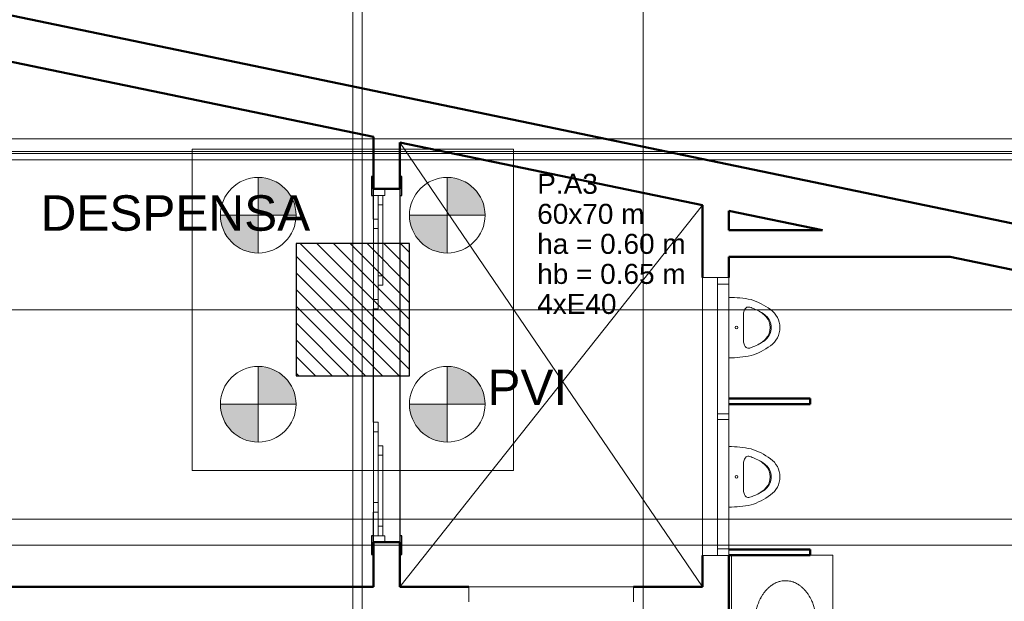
# Model space of a CAD drawing. Header units: millimetres. Extents: x 10 to 1250, y -62 to 528.
# Tile 38 of 256: x 49 to 60, y 50 to 56. Entities that reach past the tile are written whole.
import ezdxf

# ---------------------------------------------------------------- set-up
doc = ezdxf.new("R2010")
doc.units = ezdxf.units.MM
doc.header["$LTSCALE"] = 0.05
for name, color, linetype, lineweight in [('A-AREA-IDEN', 2, 'Continuous', 9), ('A-DETL-THIN', 151, 'Continuous', 18), ('A-GENM', 13, 'Continuous', 13), ('A-GLAZ', 4, 'Continuous', 13), ('A-GLAZ-SILL', 1, 'Continuous', 13), ('A-WALL', 7, 'Continuous', 25), ('ARQ-ESQUAD', 4, 'Continuous', 25), ('C-PROP-LINE', 91, 'Continuous', 25), ('LC-Eixos', 160, 'Continuous', 5), ('LC-Estacas dos blocos', 7, 'Continuous', 5), ('LC-Hachuras dos pilares', 9, 'Continuous', 5), ('LC-Seção das fundações', 7, 'Continuous', 5), ('LC-Seção dos pilares', 4, 'Continuous', 30), ('LC-Textos', 3, 'Continuous', 20), ('Peças hidrossanitárias', 7, 'Continuous', 13)]:
    doc.layers.add(name, color=color, linetype=linetype, lineweight=lineweight)
doc.styles.add('Arial', font='arial.ttf')
doc.styles.add('Humnst777 BlkCn BT_1', font='arial.ttf', dxfattribs={"height": 0.1875})

# ---------------------------------------------------------------- blocks, each defined once
blk = doc.blocks.new('001')
at = {"layer": 'ARQ-ESQUAD', "lineweight": 13}
h = blk.add_hatch(dxfattribs=at)
h.set_pattern_fill('FP_15', color=254, angle=-90, style=0, pattern_type=2)
h.set_pattern_definition([(45, (-28.73497, -0.53415), (-0.33676, 0.33676), []), (45, (-28.61597, -0.53415), (1e-15, 0.673519), []), (45, (-28.85397, -0.53415), (1e-15, 0.673519), [])])
h.paths.add_polyline_path([(-10.116, 10.8518), (-10.116, 10.9518), (-10.126, 10.9518), (-10.126, 10.8518)])
h.paths.add_polyline_path([(-10.126, 12.7518), (-10.116, 12.7518), (-10.116, 12.8518), (-10.126, 12.8518)])
at = {"layer": 'A-DETL-THIN', "color": 254}
for p, q in [((-10.126, 13.0315), (-8.526, 10.6818)), ((-10.126, 11.9618), (-10.126, 13.0315)), ((-8.526, 12.6994), (-10.126, 10.6818))]:
    blk.add_line(p, q, dxfattribs=at)
at = {"layer": 'A-GENM', "color": 254}
for p, q in [((-8.371, 8.6818), (-8.371, 10.8484)), ((-7.956, 10.8484), (-7.836, 10.8484)), ((-7.836, 10.8484), (-7.836, 8.6968))]:
    blk.add_line(p, q, dxfattribs=at)
at = {"layer": 'A-GENM', "color": 254, "linetype": 'Continuous'}
blk.add_line((-8.371, 10.6075), (-8.3716, 10.6085), dxfattribs=at)
at = {"layer": 'A-GENM', "color": 254}
for points in [[(-8.1649, 10.6854), (-8.1605, 10.6888), (-8.1559, 10.692), (-8.1513, 10.6948)], [(-8.1336, 10.7039), (-8.1278, 10.7064), (-8.1218, 10.7084), (-8.1158, 10.71)], [(-8.0992, 10.7131), (-8.0948, 10.7136), (-8.0904, 10.7138), (-8.086, 10.7138)], [(-8.086, 10.7138), (-8.0838, 10.7138), (-8.0816, 10.7137), (-8.0794, 10.7136)], [(-8.0627, 10.7115), (-8.0564, 10.7102), (-8.0502, 10.7084), (-8.044, 10.7061)], [(-8.2177, 10.6209), (-8.2154, 10.6252), (-8.2131, 10.6294), (-8.2106, 10.6334)], [(-8.1932, 10.6579), (-8.1901, 10.6617), (-8.1868, 10.6653), (-8.1835, 10.6687)], [(-7.9929, 10.6731), (-7.9888, 10.6692), (-7.9848, 10.665), (-7.981, 10.6605)], [(-7.9648, 10.6388), (-7.9616, 10.6339), (-7.9586, 10.6288), (-7.9557, 10.6235)]]:
    blk.add_open_spline(points, degree=3, dxfattribs=at)
blk.add_open_spline([(-8.0263, 10.698), (-8.026, 10.6979), (-8.0208, 10.695), (-8.0157, 10.6917), (-8.0109, 10.6883)], degree=3, knots=[-2.7533889, -2.7533889, -2.7533889, -2.7533889, -2.7488936, -2.6481989, -2.6481989, -2.6481989, -2.6481989], dxfattribs=at)
at = {"layer": 'A-GLAZ', "color": 254}
for p, q in [((-8.526, 12.3168), (-8.526, 10.8468)), ((-8.446, 12.3168), (-8.526, 12.3168)), ((-8.446, 12.3168), (-8.386, 12.3168)), ((-8.446, 10.8468), (-8.446, 12.3168)), ((-8.386, 12.3168), (-8.386, 12.2818)), ((-8.386, 12.2818), (-8.446, 12.2818)), ((-8.386, 11.5968), (-8.446, 11.5968)), ((-8.446, 11.5668), (-8.386, 11.5668)), ((-8.386, 11.5668), (-8.386, 11.5968)), ((-8.526, 10.8468), (-8.446, 10.8468)), ((-8.446, 10.8818), (-8.386, 10.8818)), ((-8.386, 10.8468), (-8.446, 10.8468)), ((-8.386, 10.8818), (-8.386, 10.8468)), ((-8.891, 10.6818), (-9.761, 10.6818)), ((-9.761, 10.6818), (-9.761, 10.6018)), ((-8.891, 10.6018), (-8.891, 10.6818))]:
    blk.add_line(p, q, dxfattribs=at)
at = {"layer": 'A-GLAZ-SILL', "color": 254}
for p, q in [((-8.386, 12.2818), (-8.386, 11.5968)), ((-8.386, 11.5668), (-8.386, 10.8818))]:
    blk.add_line(p, q, dxfattribs=at)
at = {"layer": 'A-WALL', "color": 254, "lineweight": 50}
for p, q in [((18.3965, 7.3564), (-13.7058, 14.0197)), ((-12.966, 13.621), (-10.266, 13.0606)), ((-10.266, 13.0606), (-10.266, 12.7868)), ((-10.126, 13.0315), (-8.526, 12.6994)), ((-10.126, 12.7868), (-10.126, 13.0315)), ((-10.266, 12.7868), (-10.126, 12.7868)), ((-8.526, 12.6994), (-8.526, 12.3168)), ((-8.386, 12.6704), (-7.8897, 12.5674)), ((-8.386, 12.5674), (-8.386, 12.6704)), ((-7.8897, 12.5674), (-8.386, 12.5674)), ((-8.386, 12.3168), (-8.386, 12.4274)), ((-8.386, 12.4274), (-7.2152, 12.4274)), ((-7.2152, 12.4274), (-6.636, 12.3071)), ((-7.956, 11.6774), (-8.386, 11.6774)), ((-7.956, 11.6474), (-7.956, 11.6774)), ((-8.386, 11.6474), (-7.956, 11.6474)), ((-10.266, 10.9168), (-10.266, 10.6818)), ((-10.126, 10.9168), (-10.266, 10.9168)), ((-10.126, 10.6818), (-10.126, 10.9168)), ((-8.526, 10.8468), (-8.526, 10.6818)), ((-7.956, 10.8784), (-8.386, 10.8784)), ((-8.386, 10.8484), (-7.956, 10.8484)), ((-8.386, 8.6818), (-8.386, 10.8468)), ((-7.956, 10.8484), (-7.956, 10.8784)), ((-10.266, 10.6818), (-12.966, 10.6818)), ((-9.761, 10.6818), (-10.126, 10.6818)), ((-8.526, 10.6818), (-8.891, 10.6818))]:
    blk.add_line(p, q, dxfattribs=at)
at = {"layer": 'A-WALL', "color": 254}
for p, q in [((-10.266, 12.6268), (-10.266, 12.7518)), ((-10.126, 12.7518), (-10.126, 10.9518)), ((-10.266, 11.5518), (-10.266, 12.1518)), ((-10.266, 10.9518), (-10.266, 11.0768))]:
    blk.add_line(p, q, dxfattribs=at)
at = {"layer": 'ARQ-ESQUAD', "color": 254}
for p, q in [((-10.276, 12.8518), (-10.276, 12.7518)), ((-10.266, 12.8518), (-10.276, 12.8518)), ((-10.266, 12.7518), (-10.266, 12.8518)), ((-10.116, 12.8518), (-10.126, 12.8518)), ((-10.126, 12.8518), (-10.126, 12.7518)), ((-10.116, 12.7518), (-10.116, 12.8518)), ((-10.276, 12.7518), (-10.266, 12.7518)), ((-10.126, 12.7518), (-10.116, 12.7518)), ((-10.276, 10.9518), (-10.276, 10.8518)), ((-10.266, 10.9518), (-10.276, 10.9518)), ((-10.266, 10.8518), (-10.266, 10.9518)), ((-10.116, 10.9518), (-10.126, 10.9518)), ((-10.126, 10.9518), (-10.126, 10.8518)), ((-10.116, 10.8518), (-10.116, 10.9518)), ((-10.276, 10.8518), (-10.266, 10.8518)), ((-10.126, 10.8518), (-10.116, 10.8518))]:
    blk.add_line(p, q, dxfattribs=at)
at = {"layer": 'ARQ-ESQUAD', "color": 254, "lineweight": 18}
for p, q in [((-10.266, 12.7868), (-10.266, 12.7518)), ((-10.206, 12.7868), (-10.266, 12.7868)), ((-10.206, 12.7518), (-10.206, 12.7868)), ((-10.266, 12.7518), (-10.241, 12.7518)), ((-10.216, 12.7518), (-10.241, 12.7518)), ((-10.241, 12.7518), (-10.241, 12.7018)), ((-10.216, 12.7018), (-10.216, 12.7518)), ((-10.216, 12.7518), (-10.206, 12.7518)), ((-10.241, 12.7018), (-10.216, 12.7018)), ((-10.241, 12.6268), (-10.266, 12.6268)), ((-10.266, 12.6268), (-10.266, 12.5768)), ((-10.241, 12.5768), (-10.241, 12.6268)), ((-10.266, 12.5768), (-10.241, 12.5768)), ((-10.216, 12.3268), (-10.241, 12.3268)), ((-10.241, 12.3268), (-10.241, 12.2768)), ((-10.216, 12.2768), (-10.216, 12.3268)), ((-10.241, 12.2768), (-10.216, 12.2768)), ((-10.241, 12.2018), (-10.266, 12.2018)), ((-10.266, 12.2018), (-10.266, 12.1518)), ((-10.241, 12.1518), (-10.241, 12.2018)), ((-10.266, 12.1518), (-10.241, 12.1518)), ((-10.266, 11.5518), (-10.266, 11.5018)), ((-10.241, 11.5518), (-10.266, 11.5518)), ((-10.241, 11.5018), (-10.241, 11.5518)), ((-10.266, 11.5018), (-10.241, 11.5018)), ((-10.216, 11.4268), (-10.241, 11.4268)), ((-10.241, 11.4268), (-10.241, 11.3768)), ((-10.216, 11.3768), (-10.216, 11.4268)), ((-10.241, 11.3768), (-10.216, 11.3768)), ((-10.266, 11.1268), (-10.266, 11.0768)), ((-10.241, 11.1268), (-10.266, 11.1268)), ((-10.241, 11.0768), (-10.241, 11.1268)), ((-10.266, 11.0768), (-10.241, 11.0768)), ((-10.216, 11.0018), (-10.241, 11.0018)), ((-10.241, 11.0018), (-10.241, 10.9518)), ((-10.216, 10.9518), (-10.216, 11.0018)), ((-10.266, 10.9518), (-10.266, 10.9168)), ((-10.241, 10.9518), (-10.266, 10.9518)), ((-10.241, 10.9518), (-10.216, 10.9518)), ((-10.206, 10.9518), (-10.216, 10.9518)), ((-10.206, 10.9168), (-10.206, 10.9518)), ((-10.266, 10.9168), (-10.206, 10.9168))]:
    blk.add_line(p, q, dxfattribs=at)
at = {"layer": 'ARQ-ESQUAD', "color": 254, "lineweight": 13}
for p, q in [((-10.216, 12.7518), (-10.241, 12.7518)), ((-10.241, 12.7518), (-10.241, 12.2768)), ((-10.216, 12.2768), (-10.216, 12.7518)), ((-10.241, 12.6268), (-10.266, 12.6268)), ((-10.266, 12.6268), (-10.266, 12.1518)), ((-10.241, 12.1518), (-10.241, 12.6268)), ((-10.241, 12.2768), (-10.216, 12.2768)), ((-10.266, 12.1518), (-10.241, 12.1518)), ((-10.266, 11.5518), (-10.266, 11.0768)), ((-10.241, 11.5518), (-10.266, 11.5518)), ((-10.241, 11.0768), (-10.241, 11.5518)), ((-10.216, 11.4268), (-10.241, 11.4268)), ((-10.241, 11.4268), (-10.241, 10.9518)), ((-10.216, 10.9518), (-10.216, 11.4268)), ((-10.266, 11.0768), (-10.241, 11.0768)), ((-10.241, 10.9518), (-10.216, 10.9518))]:
    blk.add_line(p, q, dxfattribs=at)
at = {"layer": 'C-PROP-LINE', "color": 254}
blk.add_line((18.3965, 7.3564), (-13.7058, 14.0197), dxfattribs=at)
at = {"layer": 'Peças hidrossanitárias', "color": 254}
for p, q in [((-8.3024, 12.1457), (-8.3081, 12.1297)), ((-8.3081, 12.1297), (-8.3082, 11.9752)), ((-8.3024, 11.959), (-8.3082, 11.9752)), ((-8.3024, 11.3562), (-8.3081, 11.3402)), ((-8.3081, 11.3402), (-8.3082, 11.1857)), ((-8.3024, 11.1695), (-8.3082, 11.1857))]:
    blk.add_line(p, q, dxfattribs=at)
for centre in [(-8.3456, 12.0524), (-8.3456, 11.2629)]:
    blk.add_circle(centre, 0.00707, dxfattribs=at)
for centre, radius, start, end in [((-8.3861, 11.6286), 0.5838, 78.3887, 89.9899), ((-8.3698, 11.8751), 0.3407, 53.2841, 72.7159), ((-8.2755, 12.1367), 0.0284, 132.5851, 161.4149), ((-8.2816, 12.1373), 0.0241, 74.215, 122.8288), ((-8.4277, 11.7244), 0.462, 67.1755, 70.7093), ((-8.3456, 11.9196), 0.2502, 51.3554, 67.1755), ((-8.2943, 12.0148), 0.1421, 42.5024, 59.9006), ((-8.2327, 12.0524), 0.1167, 304.7713, 55.2287), ((-8.2534, 12.0524), 0.0866, 317.4976, 42.5024), ((-8.2456, 12.0524), 0.0842, 311.8999, 48.1001), ((-8.3456, 12.1851), 0.2502, 292.8245, 308.6446), ((-8.294, 12.0895), 0.1417, 299.8172, 317.4976), ((-8.2755, 11.968), 0.0284, 198.5851, 227.4149), ((-8.2816, 11.9674), 0.0241, 237.1712, 285.785), ((-8.4277, 12.3803), 0.462, 289.2907, 292.8245), ((-8.3698, 12.2296), 0.3407, 287.2841, 306.7159), ((-8.3861, 12.4761), 0.5838, 270.0101, 281.6113), ((-8.3861, 10.8391), 0.5838, 78.3887, 89.9899), ((-8.3698, 11.0856), 0.3407, 53.2841, 72.7159), ((-8.2755, 11.3472), 0.0284, 132.5851, 161.4149), ((-8.2816, 11.3478), 0.0241, 74.215, 122.8288), ((-8.4277, 10.9349), 0.462, 67.1755, 70.7093), ((-8.3456, 11.1301), 0.2502, 51.3554, 67.1755), ((-8.2327, 11.2629), 0.1167, 304.7713, 55.2287), ((-8.2943, 11.2254), 0.1421, 42.5024, 59.9006), ((-8.2534, 11.2629), 0.0866, 317.4976, 42.5024), ((-8.2456, 11.2629), 0.0842, 311.8999, 48.1001), ((-8.3456, 11.3956), 0.2502, 292.8245, 308.6446), ((-8.294, 11.3), 0.1417, 299.8172, 317.4976), ((-8.2755, 11.1785), 0.0284, 198.5851, 227.4149), ((-8.2816, 11.1779), 0.0241, 237.1712, 285.785), ((-8.4277, 11.5908), 0.462, 289.2907, 292.8245), ((-8.3698, 11.4401), 0.3407, 287.2841, 306.7159), ((-8.3861, 11.6866), 0.5838, 270.0101, 281.6113)]:
    blk.add_arc(centre, radius, start, end, dxfattribs=at)
blk.add_open_spline([(-8.2491, 10.4784), (-8.2488, 10.4696), (-8.2478, 10.4567), (-8.2455, 10.4398), (-8.2432, 10.4274), (-8.2405, 10.4151), (-8.2371, 10.4029), (-8.2333, 10.391), (-8.2291, 10.3795), (-8.2243, 10.3685), (-8.2191, 10.3576), (-8.2134, 10.3473), (-8.2074, 10.3374), (-8.201, 10.3281), (-8.1941, 10.3193), (-8.1869, 10.3109), (-8.1794, 10.3033), (-8.1716, 10.2962), (-8.1634, 10.2897), (-8.155, 10.2839), (-8.1464, 10.2788), (-8.1377, 10.2744), (-8.1287, 10.2706), (-8.1195, 10.2676), (-8.1103, 10.2653), (-8.1011, 10.2637), (-8.0917, 10.2629), (-8.0823, 10.2628), (-8.0729, 10.2635), (-8.0637, 10.2649), (-8.0544, 10.2671), (-8.0452, 10.2699), (-8.0363, 10.2735), (-8.0275, 10.2778), (-8.0188, 10.2828), (-8.0103, 10.2885), (-8.0022, 10.2948), (-7.9943, 10.3017), (-7.9867, 10.3093), (-7.9794, 10.3175), (-7.9725, 10.3262), (-7.966, 10.3354), (-7.9598, 10.3452), (-7.954, 10.3555), (-7.9487, 10.3661), (-7.9439, 10.3771), (-7.9395, 10.3886), (-7.9356, 10.4004), (-7.9322, 10.4124), (-7.9293, 10.4247), (-7.9269, 10.4372), (-7.9251, 10.45), (-7.9237, 10.4627), (-7.9229, 10.4756), (-7.9227, 10.4886), (-7.923, 10.5016), (-7.9238, 10.5144), (-7.9251, 10.5271), (-7.927, 10.5399), (-7.9294, 10.5524), (-7.9323, 10.5647), (-7.9357, 10.5767), (-7.9396, 10.5885), (-7.9441, 10.5999), (-7.9495, 10.6123), (-7.9562, 10.6255), (-7.9645, 10.6393), (-7.9735, 10.652), (-7.9831, 10.6637), (-7.9935, 10.6744), (-8.0044, 10.6839), (-8.0158, 10.6921), (-8.0277, 10.6992), (-8.0398, 10.7048), (-8.0523, 10.7092), (-8.0651, 10.7122), (-8.0779, 10.7138), (-8.0908, 10.7139), (-8.1037, 10.7127), (-8.1163, 10.7101), (-8.129, 10.7061), (-8.1413, 10.7007), (-8.1531, 10.6941), (-8.1647, 10.6861), (-8.1758, 10.6769), (-8.1862, 10.6666), (-8.1961, 10.6551), (-8.2053, 10.6426), (-8.2137, 10.6292), (-8.2213, 10.6148), (-8.227, 10.6022), (-8.2311, 10.5918), (-8.2349, 10.5812), (-8.239, 10.5674), (-8.2431, 10.5505), (-8.2471, 10.5277), (-8.2487, 10.51), (-8.2491, 10.498)], degree=3, knots=[0, 0, 0, 0, 0.018519, 0.027778, 0.037037, 0.046296, 0.055556, 0.064815, 0.074074, 0.083333, 0.092593, 0.101852, 0.111111, 0.12037, 0.12963, 0.138889, 0.148148, 0.157407, 0.166667, 0.175926, 0.185185, 0.194444, 0.203704, 0.212963, 0.222222, 0.231481, 0.240741, 0.25, 0.259259, 0.268519, 0.277778, 0.287037, 0.296296, 0.305556, 0.314815, 0.324074, 0.333333, 0.342593, 0.351852, 0.361111, 0.37037, 0.37963, 0.388889, 0.398148, 0.407407, 0.416667, 0.425926, 0.435185, 0.444444, 0.453704, 0.462963, 0.472222, 0.481481, 0.490741, 0.5, 0.509259, 0.518519, 0.527778, 0.537037, 0.546296, 0.555556, 0.564815, 0.574074, 0.583333, 0.592593, 0.605324, 0.618056, 0.630787, 0.643519, 0.65625, 0.668981, 0.681713, 0.694444, 0.707176, 0.719907, 0.732639, 0.74537, 0.758102, 0.770833, 0.783565, 0.796296, 0.809028, 0.821759, 0.834491, 0.847222, 0.859954, 0.872685, 0.885417, 0.898148, 0.91088, 0.923611, 0.929977, 0.936343, 0.949074, 0.961806, 0.974537, 1, 1, 1, 1], dxfattribs=at)
at = {"layer": 'A-AREA-IDEN', "color": 254, "style": 'Humnst777 BlkCn BT_1'}
for s, p in [('DESPENSA', (-12.027, 12.5648)), ('PVI', (-9.6629, 11.6427))]:
    blk.add_text(s, height=0.1875, dxfattribs=at).set_placement(p)

msp = doc.modelspace()

# ---------------------------------------------------------------- hatches: boundary and pattern name
at = {"layer": 'LC-Estacas dos blocos', "linetype": 'Continuous'}
for points in [[(52.0239, 53.8814), (52.0103, 53.9849), (51.9703, 54.0814), (51.9067, 54.1642), (51.8239, 54.2278), (51.7274, 54.2677), (51.6239, 54.2814), (51.6239, 53.8814), (52.0239, 53.8814)], [(54.0103, 53.9849), (53.9703, 54.0814), (53.9067, 54.1642), (53.8239, 54.2278), (53.7274, 54.2677), (53.6239, 54.2814), (53.6239, 53.8814), (54.0239, 53.8814), (54.0103, 53.9849)], [(51.5204, 53.495), (51.6239, 53.4814), (51.6239, 53.8814), (51.2239, 53.8814), (51.2375, 53.7778), (51.2775, 53.6814), (51.341, 53.5985), (51.4239, 53.535), (51.5204, 53.495)], [(53.5204, 53.495), (53.6239, 53.4814), (53.6239, 53.8814), (53.2239, 53.8814), (53.2375, 53.7778), (53.2775, 53.6814), (53.341, 53.5985), (53.4239, 53.535), (53.5204, 53.495)], [(52.0239, 51.8814), (52.0103, 51.9849), (51.9703, 52.0814), (51.9067, 52.1642), (51.8239, 52.2278), (51.7274, 52.2677), (51.6239, 52.2814), (51.6239, 51.8814), (52.0239, 51.8814)], [(54.0103, 51.9849), (53.9703, 52.0814), (53.9067, 52.1642), (53.8239, 52.2278), (53.7274, 52.2677), (53.6239, 52.2814), (53.6239, 51.8814), (54.0239, 51.8814), (54.0103, 51.9849)], [(51.5204, 51.495), (51.6239, 51.4814), (51.6239, 51.8814), (51.2239, 51.8814), (51.2375, 51.7778), (51.2775, 51.6814), (51.341, 51.5985), (51.4239, 51.535), (51.5204, 51.495)], [(53.5204, 51.495), (53.6239, 51.4814), (53.6239, 51.8814), (53.2239, 51.8814), (53.2375, 51.7778), (53.2775, 51.6814), (53.341, 51.5985), (53.4239, 51.535), (53.5204, 51.495)]]:
    msp.add_hatch(color=256, dxfattribs=at).paths.add_polyline_path(points)
at = {"layer": 'LC-Hachuras dos pilares', "linetype": 'Continuous'}
h = msp.add_hatch(dxfattribs=at)
h.set_pattern_fill('ANSI31', color=256, angle=90, style=0)
h.set_pattern_definition([(135, (15.30388, 54.98977), (-0.08838835, -0.08838835), [])])
h.paths.add_polyline_path([(52.0239, 52.1814), (53.2239, 52.1814), (53.2239, 53.5814), (52.0239, 53.5814), (52.0239, 52.1814)])

# ---------------------------------------------------------------- linework, layer by layer
at = {"color": 12, "ltscale": 0.05}
msp.add_lwpolyline([(15.3039, 54.9898), (22.9229, 54.8338), (23.1787, 46.2166), (35.8031, 46.349), (35.8038, 57.1232), (43.3297, 56.8524), (45.9634, 56.6271), (63.3939, 53.0092), (79.7234, 49.6198), (93.3669, 46.7879), (110.3935, 43.2613), (129.2288, 39.9755), (123.7854, 22.8227), (95.1013, 26.4892), (95.1262, 26.6876), (84.3797, 28.0388), (63.5831, 28.1077), (47.4757, 28.1064), (23.1787, 27.8194), (15.8865, 27.9118), (15.3039, 54.9898)], dxfattribs=at)
at = {"layer": 'LC-Eixos'}
for p, q in [((52.6239, 57.649), (52.6239, 23.0158)), ((52.7239, 57.649), (52.7239, 23.0158)), ((55.6959, 57.649), (55.6959, 23.0158)), ((11.8229, 54.6898), (135.0142, 54.6898)), ((11.8229, 54.5554), (135.0142, 54.5554)), ((11.8229, 54.5338), (135.0142, 54.5338)), ((11.8229, 54.466), (135.0142, 54.466)), ((11.8229, 52.8814), (135.0142, 52.8814)), ((11.8229, 50.6668), (135.0142, 50.6668)), ((11.8229, 50.3902), (135.0142, 50.3902))]:
    msp.add_line(p, q, dxfattribs=at)
at = {"layer": 'LC-Estacas dos blocos'}
for p, q in [((51.6239, 53.4814), (51.6239, 54.2814)), ((53.6239, 53.4814), (53.6239, 54.2814)), ((51.2239, 53.8814), (52.0239, 53.8814)), ((53.2239, 53.8814), (54.0239, 53.8814)), ((51.6239, 51.4814), (51.6239, 52.2814)), ((53.6239, 51.4814), (53.6239, 52.2814)), ((51.2239, 51.8814), (52.0239, 51.8814)), ((53.2239, 51.8814), (54.0239, 51.8814))]:
    msp.add_line(p, q, dxfattribs=at)
for centre in [(51.6239, 53.8814), (53.6239, 53.8814), (51.6239, 51.8814), (53.6239, 51.8814)]:
    msp.add_circle(centre, 0.4, dxfattribs=at)
at = {"layer": 'LC-Seção das fundações'}
msp.add_lwpolyline([(50.9239, 54.5814), (50.9239, 51.1814), (54.3239, 51.1814), (54.3239, 54.5814), (50.9239, 54.5814)], close=True, dxfattribs=at)
at = {"layer": 'LC-Seção dos pilares'}
msp.add_lwpolyline([(52.0239, 52.1814), (53.2239, 52.1814), (53.2239, 53.5814), (52.0239, 53.5814), (52.0239, 52.1814)], close=True, dxfattribs=at)

# ---------------------------------------------------------------- block references
at = {"xscale": 2, "yscale": 2, "zscale": 2}
msp.add_blockref('001', (73.3751, 28.5877), dxfattribs=at)

# ---------------------------------------------------------------- texts
at = {"layer": 'LC-Textos', "linetype": 'Continuous', "char_height": 0.2118, "attachment_point": 7, "line_spacing_factor": 0.798, "style": 'Arial'}
for s, insert, width in [('P.A3', (54.5758, 54.1047), 1.260332), ('60x70 m', (54.5758, 53.787), 2.223283), ('ha = 0.60 m', (54.5758, 53.4693), 3.084274), ('hb = 0.65 m', (54.5758, 53.1516), 3.084274), ('4xE40', (54.5758, 52.8339), 1.642681)]:
    msp.add_mtext(s, dxfattribs=dict(at, insert=insert, width=width))

doc.saveas('drawing.dxf')
